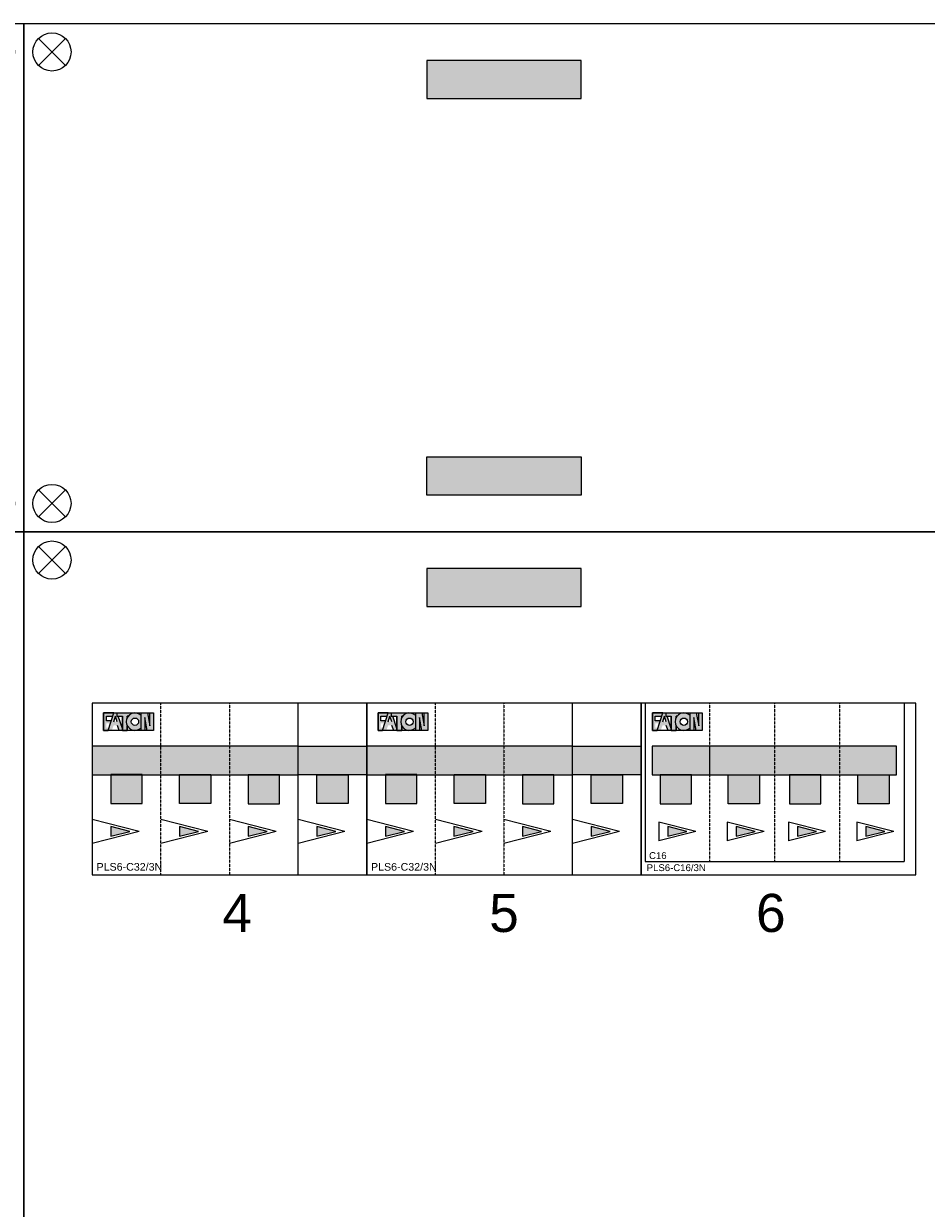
# Model space of a CAD drawing. Header units: millimetres. Extents: x -35665 to 9285, y 16711 to 36239.
# Tile 7 of 22: x -30625 to -28257, y 31585 to 34693. Entities that reach past the tile are written whole.
import ezdxf
from ezdxf.enums import TextEntityAlignment as Align

# ---------------------------------------------------------------- set-up
doc = ezdxf.new("R2010")
doc.units = ezdxf.units.MM
doc.header["$LTSCALE"] = 100
doc.linetypes.add('HIDDEN', pattern=[9.525, 6.35, -3.175])
doc.layers.add('EL$6----', color=7, linetype='Continuous')
doc.styles.add('Arial', font='arial.ttf')

# ---------------------------------------------------------------- blocks, each defined once
blk = doc.blocks.new('kastblok 3')
blk.add_hatch(color=256).paths.add_polyline_path([(1462.5, -196.3), (1462.5, -96.3), (1057.5, -96.3), (1057.5, -196.3)])
for points in [[(0, -3998.7), (2520, -3998.7), (2520, 0), (0, 0)], [(2340, -450), (180, -450), (180, -900), (2340, -900)], [(180, -900), (2340, -900), (2340, -450), (180, -450)]]:
    blk.add_lwpolyline(points, close=True)
for points in [[(38.8, -109.5), (109.5, -38.8)], [(109.5, -109.5), (38.8, -38.8)]]:
    blk.add_lwpolyline(points)
at = {"flags": 128}
blk.add_lwpolyline([(1057.5, -196.3), (1462.5, -196.3), (1462.5, -96.3), (1057.5, -96.3), (1057.5, -196.3)], dxfattribs=at)
blk.add_circle((74.2, -74.2), 50)
blk = doc.blocks.new('kastblok 1 leeg')
for points in [[(1462.5, -196.3), (1462.5, -96.3), (1057.5, -96.3), (1057.5, -196.3)], [(1462.5, -1136.6), (1462.5, -1236.6), (1057.5, -1236.6), (1057.5, -1136.6)]]:
    blk.add_hatch(color=256).paths.add_polyline_path(points)
blk.add_lwpolyline([(0, -1332.9), (2520, -1332.9), (2520, 0), (0, 0)], close=True)
for points in [[(38.8, -109.5), (109.5, -38.8)], [(109.5, -109.5), (38.8, -38.8)], [(2481.2, -109.5), (2410.5, -38.8)], [(2410.5, -109.5), (2481.2, -38.8)], [(38.8, -1223.4), (109.5, -1294.1)], [(109.5, -1223.4), (38.8, -1294.1)], [(2481.2, -1223.4), (2410.5, -1294.1)], [(2410.5, -1223.4), (2481.2, -1294.1)]]:
    blk.add_lwpolyline(points)
at = {"flags": 128}
for points in [[(1057.5, -196.3), (1462.5, -196.3), (1462.5, -96.3), (1057.5, -96.3), (1057.5, -196.3)], [(1057.5, -1136.6), (1462.5, -1136.6), (1462.5, -1236.6), (1057.5, -1236.6), (1057.5, -1136.6)]]:
    blk.add_lwpolyline(points, dxfattribs=at)
for centre in [(74.2, -74.2), (2445.8, -74.2), (74.2, -1258.7), (2445.8, -1258.7)]:
    blk.add_circle(centre, 50)
blk = doc.blocks.new('*U45')
for color, points in [(160, [(56.3, -26), (56.3, -25.3), (29.7, -25.3), (29.7, -71.2), (41.5, -71.2), (43.7, -64.4), (36.8, -64.4), (36.8, -52.8), (47.5, -52.8), (49.6, -46.4), (36.8, -46.4), (36.8, -33.6), (53.8, -33.6)]), (160, [(56.3, -26), (56.3, -25.3), (29.7, -25.3), (29.7, -71.2), (41.5, -71.2), (43.7, -64.4), (36.8, -64.4), (36.8, -52.8), (47.5, -52.8), (49.6, -46.4), (36.8, -46.4), (36.8, -33.6), (53.8, -33.6)]), (160, [(56.3, -26), (56.3, -25.3), (29.7, -25.3), (29.7, -71.2), (41.5, -71.2), (43.7, -64.4), (36.8, -64.4), (36.8, -52.8), (47.5, -52.8), (49.6, -46.4), (36.8, -46.4), (36.8, -33.6), (53.8, -33.6)]), (160, [(56.3, -26), (56.3, -25.3), (29.7, -25.3), (29.7, -71.2), (41.5, -71.2), (43.7, -64.4), (36.8, -64.4), (36.8, -52.8), (47.5, -52.8), (49.6, -46.4), (36.8, -46.4), (36.8, -33.6), (53.8, -33.6)]), (160, [(56.3, -26), (56.3, -25.3), (29.7, -25.3), (29.7, -71.2), (41.5, -71.2), (43.7, -64.4), (36.8, -64.4), (36.8, -52.8), (47.5, -52.8), (49.6, -46.4), (36.8, -46.4), (36.8, -33.6), (53.8, -33.6)]), (160, [(106, -26.1), (106, -25.3), (64.4, -25.3), (64.4, -33.6), (78.8, -33.6), (78.8, -71.2), (91.6, -71.2), (91.6, -59, -0.247607), (91.6, -37.5), (91.6, -33.6), (94.2, -33.6, -0.156025)]), (160, [(106, -26.1), (106, -25.3), (64.4, -25.3), (64.4, -33.6), (78.8, -33.6), (78.8, -71.2), (91.6, -71.2), (91.6, -59, -0.247607), (91.6, -37.5), (91.6, -33.6), (94.2, -33.6, -0.156025)]), (160, [(106, -26.1), (106, -25.3), (64.4, -25.3), (64.4, -33.6), (78.8, -33.6), (78.8, -71.2), (91.6, -71.2), (91.6, -59, -0.247607), (91.6, -37.5), (91.6, -33.6), (94.2, -33.6, -0.156025)]), (160, [(106, -26.1), (106, -25.3), (64.4, -25.3), (64.4, -33.6), (78.8, -33.6), (78.8, -71.2), (91.6, -71.2), (91.6, -59, -0.247607), (91.6, -37.5), (91.6, -33.6), (94.2, -33.6, -0.156025)]), (160, [(106, -26.1), (106, -25.3), (64.4, -25.3), (64.4, -33.6), (78.8, -33.6), (78.8, -71.2), (91.6, -71.2), (91.6, -59, -0.247607), (91.6, -37.5), (91.6, -33.6), (94.2, -33.6, -0.156025)]), (160, [(150.7, -58.9), (144.4, -25.3), (128.4, -25.3), (128.4, -71.2), (138, -71.2), (138, -37.6), (144.3, -71.2), (160.3, -71.2), (160.3, -25.3), (150.7, -25.3)]), (160, [(150.7, -58.9), (144.4, -25.3), (128.4, -25.3), (128.4, -71.2), (138, -71.2), (138, -37.6), (144.3, -71.2), (160.3, -71.2), (160.3, -25.3), (150.7, -25.3)]), (160, [(150.7, -58.9), (144.4, -25.3), (128.4, -25.3), (128.4, -71.2), (138, -71.2), (138, -37.6), (144.3, -71.2), (160.3, -71.2), (160.3, -25.3), (150.7, -25.3)]), (160, [(150.7, -58.9), (144.4, -25.3), (128.4, -25.3), (128.4, -71.2), (138, -71.2), (138, -37.6), (144.3, -71.2), (160.3, -71.2), (160.3, -25.3), (150.7, -25.3)]), (160, [(150.7, -58.9), (144.4, -25.3), (128.4, -25.3), (128.4, -71.2), (138, -71.2), (138, -37.6), (144.3, -71.2), (160.3, -71.2), (160.3, -25.3), (150.7, -25.3)]), (256, [(29, -187.8), (669.8, -187.8), (669.8, -112.7), (29, -112.7)]), (254, [(49.3, -263.6), (131.5, -263.6), (131.5, -187.8), (49.3, -187.8)]), (254, [(310.7, -263.6), (228.5, -263.6), (228.5, -187.8), (310.7, -187.8)]), (254, [(389.3, -263.6), (471.5, -263.6), (471.5, -187.8), (389.3, -187.8)]), (254, [(650.7, -263.6), (568.5, -263.6), (568.5, -187.8), (650.7, -187.8)])]:
    blk.add_hatch(color=color).paths.add_polyline_path(points)
h = blk.add_hatch(color=256)
h.paths.add_polyline_path([(68.1, -33.6), (64.4, -33.6), (64.4, -25.3), (56.5, -25.3), (41.5, -71.2), (51.1, -71.2), (56.1, -58), (65.7, -58), (70.8, -71.2), (78.8, -71.2), (78.8, -66.3)])
h.paths.add_polyline_path([(65.4, -48.6), (56.5, -48.6), (60.9, -33.6)], flags=16)
h = blk.add_hatch(color=256)
h.paths.add_polyline_path([(68.1, -33.6), (64.4, -33.6), (64.4, -25.3), (56.5, -25.3), (41.5, -71.2), (51.1, -71.2), (56.1, -58), (65.7, -58), (70.8, -71.2), (78.8, -71.2), (78.8, -66.3)])
h.paths.add_polyline_path([(65.4, -48.6), (56.5, -48.6), (60.9, -33.6)], flags=16)
h = blk.add_hatch(color=256)
h.paths.add_polyline_path([(68.1, -33.6), (64.4, -33.6), (64.4, -25.3), (56.5, -25.3), (41.5, -71.2), (51.1, -71.2), (56.1, -58), (65.7, -58), (70.8, -71.2), (78.8, -71.2), (78.8, -66.3)])
h.paths.add_polyline_path([(65.4, -48.6), (56.5, -48.6), (60.9, -33.6)], flags=16)
h = blk.add_hatch(color=256)
h.paths.add_polyline_path([(68.1, -33.6), (64.4, -33.6), (64.4, -25.3), (56.5, -25.3), (41.5, -71.2), (51.1, -71.2), (56.1, -58), (65.7, -58), (70.8, -71.2), (78.8, -71.2), (78.8, -66.3)])
h.paths.add_polyline_path([(65.4, -48.6), (56.5, -48.6), (60.9, -33.6)], flags=16)
h = blk.add_hatch(color=256)
h.paths.add_polyline_path([(68.1, -33.6), (64.4, -33.6), (64.4, -25.3), (56.5, -25.3), (41.5, -71.2), (51.1, -71.2), (56.1, -58), (65.7, -58), (70.8, -71.2), (78.8, -71.2), (78.8, -66.3)])
h.paths.add_polyline_path([(65.4, -48.6), (56.5, -48.6), (60.9, -33.6)], flags=16)
h = blk.add_hatch(color=256)
h.paths.add_polyline_path([(128.4, -64.1), (128.4, -32.4, 2.489681)])
h.paths.add_polyline_path([(102.3, -48.3, -1), (121.5, -48.3, -1)], flags=16)
h = blk.add_hatch(color=256)
h.paths.add_polyline_path([(128.4, -64.1), (128.4, -32.4, 2.489681)])
h.paths.add_polyline_path([(102.3, -48.3, -1), (121.5, -48.3, -1)], flags=16)
h = blk.add_hatch(color=256)
h.paths.add_polyline_path([(128.4, -64.1), (128.4, -32.4, 2.489681)])
h.paths.add_polyline_path([(102.3, -48.3, -1), (121.5, -48.3, -1)], flags=16)
h = blk.add_hatch(color=256)
h.paths.add_polyline_path([(128.4, -64.1), (128.4, -32.4, 2.489681)])
h.paths.add_polyline_path([(102.3, -48.3, -1), (121.5, -48.3, -1)], flags=16)
h = blk.add_hatch(color=256)
h.paths.add_polyline_path([(128.4, -64.1), (128.4, -32.4, 2.489681)])
h.paths.add_polyline_path([(102.3, -48.3, -1), (121.5, -48.3, -1)], flags=16)
h = blk.add_hatch(color=72)
h.dxf.hatch_style = 1
h.paths.add_polyline_path([(69.6, -323.6), (69.6, -348.7), (119.6, -336.2)])
h = blk.add_hatch(color=20)
h.dxf.hatch_style = 1
h.paths.add_polyline_path([(69.6, -323.6), (69.6, -348.7), (119.6, -336.2)])
h = blk.add_hatch(color=20)
h.dxf.hatch_style = 1
h.paths.add_polyline_path([(69.6, -323.6), (69.6, -348.7), (119.6, -336.2)])
h = blk.add_hatch(color=72)
h.dxf.hatch_style = 1
h.paths.add_polyline_path([(69.6, -323.6), (69.6, -348.7), (119.6, -336.2)])
h = blk.add_hatch(color=20)
h.dxf.hatch_style = 1
h.paths.add_polyline_path([(69.6, -323.6), (69.6, -348.7), (119.6, -336.2)])
h = blk.add_hatch(color=20)
h.dxf.hatch_style = 1
h.paths.add_polyline_path([(69.6, -323.6), (69.6, -348.7), (119.6, -336.2)])
h = blk.add_hatch(color=72)
h.dxf.hatch_style = 1
h.paths.add_polyline_path([(248.8, -323.6), (248.8, -348.7), (298.8, -336.2)])
h = blk.add_hatch(color=20)
h.dxf.hatch_style = 1
h.paths.add_polyline_path([(248.8, -323.6), (248.8, -348.7), (298.8, -336.2)])
h = blk.add_hatch(color=20)
h.dxf.hatch_style = 1
h.paths.add_polyline_path([(248.8, -323.6), (248.8, -348.7), (298.8, -336.2)])
h = blk.add_hatch(color=72)
h.dxf.hatch_style = 1
h.paths.add_polyline_path([(248.8, -323.6), (248.8, -348.7), (298.8, -336.2)])
h = blk.add_hatch(color=20)
h.dxf.hatch_style = 1
h.paths.add_polyline_path([(248.8, -323.6), (248.8, -348.7), (298.8, -336.2)])
h = blk.add_hatch(color=20)
h.dxf.hatch_style = 1
h.paths.add_polyline_path([(248.8, -323.6), (248.8, -348.7), (298.8, -336.2)])
h = blk.add_hatch(color=72)
h.dxf.hatch_style = 1
h.paths.add_polyline_path([(409.6, -323.6), (409.6, -348.7), (459.6, -336.2)])
h = blk.add_hatch(color=20)
h.dxf.hatch_style = 1
h.paths.add_polyline_path([(409.6, -323.6), (409.6, -348.7), (459.6, -336.2)])
h = blk.add_hatch(color=20)
h.dxf.hatch_style = 1
h.paths.add_polyline_path([(409.6, -323.6), (409.6, -348.7), (459.6, -336.2)])
h = blk.add_hatch(color=72)
h.dxf.hatch_style = 1
h.paths.add_polyline_path([(409.6, -323.6), (409.6, -348.7), (459.6, -336.2)])
h = blk.add_hatch(color=20)
h.dxf.hatch_style = 1
h.paths.add_polyline_path([(409.6, -323.6), (409.6, -348.7), (459.6, -336.2)])
h = blk.add_hatch(color=20)
h.dxf.hatch_style = 1
h.paths.add_polyline_path([(409.6, -323.6), (409.6, -348.7), (459.6, -336.2)])
h = blk.add_hatch(color=72)
h.dxf.hatch_style = 1
h.paths.add_polyline_path([(588.8, -323.6), (588.8, -348.7), (638.8, -336.2)])
h = blk.add_hatch(color=20)
h.dxf.hatch_style = 1
h.paths.add_polyline_path([(588.8, -323.6), (588.8, -348.7), (638.8, -336.2)])
h = blk.add_hatch(color=20)
h.dxf.hatch_style = 1
h.paths.add_polyline_path([(588.8, -323.6), (588.8, -348.7), (638.8, -336.2)])
h = blk.add_hatch(color=72)
h.dxf.hatch_style = 1
h.paths.add_polyline_path([(588.8, -323.6), (588.8, -348.7), (638.8, -336.2)])
h = blk.add_hatch(color=20)
h.dxf.hatch_style = 1
h.paths.add_polyline_path([(588.8, -323.6), (588.8, -348.7), (638.8, -336.2)])
h = blk.add_hatch(color=20)
h.dxf.hatch_style = 1
h.paths.add_polyline_path([(588.8, -323.6), (588.8, -348.7), (638.8, -336.2)])
at = {"color": 0}
for p, q in [((10, 0), (10, -415)), ((690, 0), (690, -415)), ((180, -187.5), (180, -112.7)), ((180, -187.5), (180, -112.7)), ((180, -187.5), (180, -112.7)), ((180, -187.5), (180, -112.7)), ((180, -187.5), (180, -112.7)), ((180, -187.5), (180, -112.7)), ((180, -187.5), (180, -112.7)), ((180, -187.5), (180, -112.7)), ((180, -187.5), (180, -112.7)), ((180, -187.5), (180, -112.7)), ((10, -415), (690, -415))]:
    blk.add_line(p, q, dxfattribs=at)
at = {"color": 0, "linetype": 'HIDDEN', "ltscale": 0.001}
for p, q in [((180, -415), (180, 0)), ((350, 0), (350, -415)), ((519.8, 0), (519.8, -415))]:
    blk.add_line(p, q, dxfattribs=at)
at = {"color": 0}
blk.add_lwpolyline([(0, 0), (0, -450), (720, -450), (720, 0), (0, 0)], dxfattribs=at)
for points in [[(29.7, -25.3), (29.7, -71.2), (41.5, -71.2)], [(56.3, -26), (56.3, -25.3), (29.7, -25.3)], [(29.7, -25.3), (29.7, -71.2), (41.5, -71.2)], [(56.3, -26), (56.3, -25.3), (29.7, -25.3)], [(29.7, -25.3), (29.7, -71.2), (41.5, -71.2)], [(56.3, -26), (56.3, -25.3), (29.7, -25.3)], [(29.7, -25.3), (29.7, -71.2), (41.5, -71.2)], [(56.3, -26), (56.3, -25.3), (29.7, -25.3)], [(29.7, -25.3), (29.7, -71.2), (41.5, -71.2)], [(56.3, -26), (56.3, -25.3), (29.7, -25.3)], [(41.5, -71.2), (56.5, -25.3)], [(41.5, -71.2), (56.5, -25.3)], [(41.5, -71.2), (56.5, -25.3)], [(41.5, -71.2), (56.5, -25.3)], [(41.5, -71.2), (56.5, -25.3)], [(56.5, -25.3), (65.5, -25.3)], [(56.5, -25.3), (65.5, -25.3)], [(56.5, -25.3), (65.5, -25.3)], [(56.5, -25.3), (65.5, -25.3)], [(56.5, -25.3), (65.5, -25.3)], [(64.4, -25.3), (64.4, -33.6), (78.8, -33.6), (78.8, -71.2), (91.6, -71.2), (91.6, -59)], [(64.4, -25.3), (106, -25.3)], [(64.4, -25.3), (64.4, -33.6), (78.8, -33.6), (78.8, -71.2), (91.6, -71.2), (91.6, -59)], [(64.4, -25.3), (106, -25.3)], [(64.4, -25.3), (64.4, -33.6), (78.8, -33.6), (78.8, -71.2), (91.6, -71.2), (91.6, -59)], [(64.4, -25.3), (106, -25.3)], [(64.4, -25.3), (64.4, -33.6), (78.8, -33.6), (78.8, -71.2), (91.6, -71.2), (91.6, -59)], [(64.4, -25.3), (106, -25.3)], [(64.4, -25.3), (64.4, -33.6), (78.8, -33.6), (78.8, -71.2), (91.6, -71.2), (91.6, -59)], [(64.4, -25.3), (106, -25.3)], [(106, -25.3), (106, -26.1)], [(106, -25.3), (106, -26.1)], [(106, -25.3), (106, -26.1)], [(106, -25.3), (106, -26.1)], [(106, -25.3), (106, -26.1)], [(128.4, -71.2), (128.4, -25.3), (144.4, -25.3)], [(144.3, -71.2), (138, -37.6), (138, -71.2), (128.4, -71.2), (128.4, -25.3)], [(128.4, -71.2), (128.4, -25.3), (144.4, -25.3)], [(144.3, -71.2), (138, -37.6), (138, -71.2), (128.4, -71.2), (128.4, -25.3)], [(128.4, -71.2), (128.4, -25.3), (144.4, -25.3)], [(144.3, -71.2), (138, -37.6), (138, -71.2), (128.4, -71.2), (128.4, -25.3)], [(128.4, -71.2), (128.4, -25.3), (144.4, -25.3)], [(144.3, -71.2), (138, -37.6), (138, -71.2), (128.4, -71.2), (128.4, -25.3)], [(128.4, -71.2), (128.4, -25.3), (144.4, -25.3)], [(144.3, -71.2), (138, -37.6), (138, -71.2), (128.4, -71.2), (128.4, -25.3)], [(160.3, -25.3), (160.3, -71.2), (144.3, -71.2)], [(160.3, -25.3), (160.3, -71.2), (144.3, -71.2)], [(160.3, -25.3), (160.3, -71.2), (144.3, -71.2)], [(160.3, -25.3), (160.3, -71.2), (144.3, -71.2)], [(160.3, -25.3), (160.3, -71.2), (144.3, -71.2)], [(144.4, -25.3), (150.7, -58.9), (150.7, -25.3), (160.3, -25.3), (160.3, -71.2)], [(144.4, -25.3), (150.7, -58.9), (150.7, -25.3), (160.3, -25.3), (160.3, -71.2)], [(144.4, -25.3), (150.7, -58.9), (150.7, -25.3), (160.3, -25.3), (160.3, -71.2)], [(144.4, -25.3), (150.7, -58.9), (150.7, -25.3), (160.3, -25.3), (160.3, -71.2)], [(144.4, -25.3), (150.7, -58.9), (150.7, -25.3), (160.3, -25.3), (160.3, -71.2)], [(49.6, -46.4), (36.8, -46.4), (36.8, -33.6), (53.8, -33.6)], [(49.6, -46.4), (36.8, -46.4), (36.8, -33.6), (53.8, -33.6)], [(49.6, -46.4), (36.8, -46.4), (36.8, -33.6), (53.8, -33.6)], [(49.6, -46.4), (36.8, -46.4), (36.8, -33.6), (53.8, -33.6)], [(49.6, -46.4), (36.8, -46.4), (36.8, -33.6), (53.8, -33.6)], [(56.5, -48.6), (60.9, -33.6)], [(56.5, -48.6), (60.9, -33.6)], [(56.5, -48.6), (60.9, -33.6)], [(56.5, -48.6), (60.9, -33.6)], [(56.5, -48.6), (60.9, -33.6)], [(65.4, -48.6), (60.9, -33.6)], [(65.4, -48.6), (60.9, -33.6)], [(65.4, -48.6), (60.9, -33.6)], [(65.4, -48.6), (60.9, -33.6)], [(65.4, -48.6), (60.9, -33.6)], [(80.4, -71.2), (70.8, -71.2), (65.7, -58), (65.7, -58)], [(80.4, -71.2), (70.8, -71.2), (65.7, -58), (65.7, -58)], [(80.4, -71.2), (70.8, -71.2), (65.7, -58), (65.7, -58)], [(80.4, -71.2), (70.8, -71.2), (65.7, -58), (65.7, -58)], [(80.4, -71.2), (70.8, -71.2), (65.7, -58), (65.7, -58)], [(78.8, -66.3), (68.1, -33.6)], [(78.8, -66.3), (68.1, -33.6)], [(78.8, -66.3), (68.1, -33.6)], [(78.8, -66.3), (68.1, -33.6)], [(78.8, -66.3), (68.1, -33.6)], [(91.6, -59), (91.6, -71.2), (78.8, -71.2), (78.8, -33.6)], [(91.6, -59), (91.6, -71.2), (78.8, -71.2), (78.8, -33.6)], [(91.6, -59), (91.6, -71.2), (78.8, -71.2), (78.8, -33.6)], [(91.6, -59), (91.6, -71.2), (78.8, -71.2), (78.8, -33.6)], [(91.6, -59), (91.6, -71.2), (78.8, -71.2), (78.8, -33.6)], [(91.6, -37.5), (91.6, -33.6)], [(94.2, -33.6), (91.6, -33.6), (91.6, -37.5)], [(91.6, -37.5), (91.6, -33.6)], [(94.2, -33.6), (91.6, -33.6), (91.6, -37.5)], [(91.6, -37.5), (91.6, -33.6)], [(94.2, -33.6), (91.6, -33.6), (91.6, -37.5)], [(91.6, -37.5), (91.6, -33.6)], [(94.2, -33.6), (91.6, -33.6), (91.6, -37.5)], [(91.6, -37.5), (91.6, -33.6)], [(94.2, -33.6), (91.6, -33.6), (91.6, -37.5)], [(143.5, -336.2), (46.5, -311.8)], [(46.5, -311.8), (46.5, -360.5)], [(143.5, -336.2), (46.5, -360.5)], [(322.7, -336.2), (225.7, -311.8)], [(225.7, -311.8), (225.7, -360.5)], [(322.7, -336.2), (225.7, -360.5)], [(483.5, -336.2), (386.5, -311.8)], [(386.5, -311.8), (386.5, -360.5)], [(483.5, -336.2), (386.5, -360.5)], [(662.7, -336.2), (565.7, -311.8)], [(565.7, -311.8), (565.7, -360.5)], [(662.7, -336.2), (565.7, -360.5)]]:
    blk.add_lwpolyline(points)
for points in [[(29.7, -25.3), (160.3, -25.3), (160.3, -71.2), (29.7, -71.2)], [(29.7, -25.3), (160.3, -25.3), (160.3, -71.2), (29.7, -71.2)], [(29.7, -25.3), (160.3, -25.3), (160.3, -71.2), (29.7, -71.2)], [(29.7, -25.3), (160.3, -25.3), (160.3, -71.2), (29.7, -71.2)], [(29.7, -25.3), (160.3, -25.3), (160.3, -71.2), (29.7, -71.2)], [(69.6, -323.6), (69.6, -348.7), (119.6, -336.2)], [(69.6, -323.6), (69.6, -348.7), (119.6, -336.2)], [(69.6, -323.6), (69.6, -348.7), (119.6, -336.2)], [(69.6, -323.6), (69.6, -348.7), (119.6, -336.2)], [(69.6, -323.6), (69.6, -348.7), (119.6, -336.2)], [(248.8, -323.6), (248.8, -348.7), (298.8, -336.2)], [(248.8, -323.6), (248.8, -348.7), (298.8, -336.2)], [(248.8, -323.6), (248.8, -348.7), (298.8, -336.2)], [(248.8, -323.6), (248.8, -348.7), (298.8, -336.2)], [(248.8, -323.6), (248.8, -348.7), (298.8, -336.2)], [(409.6, -323.6), (409.6, -348.7), (459.6, -336.2)], [(409.6, -323.6), (409.6, -348.7), (459.6, -336.2)], [(409.6, -323.6), (409.6, -348.7), (459.6, -336.2)], [(409.6, -323.6), (409.6, -348.7), (459.6, -336.2)], [(409.6, -323.6), (409.6, -348.7), (459.6, -336.2)], [(588.8, -323.6), (588.8, -348.7), (638.8, -336.2)], [(588.8, -323.6), (588.8, -348.7), (638.8, -336.2)], [(588.8, -323.6), (588.8, -348.7), (638.8, -336.2)], [(588.8, -323.6), (588.8, -348.7), (638.8, -336.2)], [(588.8, -323.6), (588.8, -348.7), (638.8, -336.2)]]:
    blk.add_lwpolyline(points, close=True)
for points in [[(29, -187.8), (669.8, -187.8), (669.8, -112.7), (29, -112.7)], [(49.3, -263.6), (131.5, -263.6), (131.5, -187.8), (49.3, -187.8)], [(310.7, -263.6), (228.5, -263.6), (228.5, -187.8), (310.7, -187.8)], [(389.3, -263.6), (471.5, -263.6), (471.5, -187.8), (389.3, -187.8)], [(650.7, -263.6), (568.5, -263.6), (568.5, -187.8), (650.7, -187.8)]]:
    blk.add_lwpolyline(points, close=True, dxfattribs=at)
blk.add_circle((111.9, -48.3), 9.6)
blk.add_circle((111.9, -48.3), 9.6)
blk.add_circle((111.9, -48.3), 9.6)
blk.add_circle((111.9, -48.3), 9.6)
blk.add_circle((111.9, -48.3), 9.6)
blk.add_arc((111.9, -48.3), 22.9, 43.7665, 316.2335)
blk.add_arc((111.9, -48.3), 22.9, 43.7665, 316.2335)
blk.add_arc((111.9, -48.3), 22.9, 43.7665, 316.2335)
blk.add_arc((111.9, -48.3), 22.9, 43.7665, 316.2335)
blk.add_arc((111.9, -48.3), 22.9, 43.7665, 316.2335)
at = {"style": 'Arial'}
for tag, p in [('TYPE', (20.5, -408.6)), ('TYPENUMMER', (14.3, -440.3))]:
    blk.add_attdef(tag, p, '', height=18, dxfattribs=at)
blk = doc.blocks.new('*U55')
for color, points in [(160, [(-303.7, -26), (-303.7, -25.3), (-330.3, -25.3), (-330.3, -71.2), (-318.5, -71.2), (-316.3, -64.4), (-323.2, -64.4), (-323.2, -52.8), (-312.5, -52.8), (-310.4, -46.4), (-323.2, -46.4), (-323.2, -33.6), (-306.2, -33.6)]), (160, [(-303.7, -26), (-303.7, -25.3), (-330.3, -25.3), (-330.3, -71.2), (-318.5, -71.2), (-316.3, -64.4), (-323.2, -64.4), (-323.2, -52.8), (-312.5, -52.8), (-310.4, -46.4), (-323.2, -46.4), (-323.2, -33.6), (-306.2, -33.6)]), (160, [(-303.7, -26), (-303.7, -25.3), (-330.3, -25.3), (-330.3, -71.2), (-318.5, -71.2), (-316.3, -64.4), (-323.2, -64.4), (-323.2, -52.8), (-312.5, -52.8), (-310.4, -46.4), (-323.2, -46.4), (-323.2, -33.6), (-306.2, -33.6)]), (160, [(-303.7, -26), (-303.7, -25.3), (-330.3, -25.3), (-330.3, -71.2), (-318.5, -71.2), (-316.3, -64.4), (-323.2, -64.4), (-323.2, -52.8), (-312.5, -52.8), (-310.4, -46.4), (-323.2, -46.4), (-323.2, -33.6), (-306.2, -33.6)]), (160, [(-303.7, -26), (-303.7, -25.3), (-330.3, -25.3), (-330.3, -71.2), (-318.5, -71.2), (-316.3, -64.4), (-323.2, -64.4), (-323.2, -52.8), (-312.5, -52.8), (-310.4, -46.4), (-323.2, -46.4), (-323.2, -33.6), (-306.2, -33.6)]), (160, [(-254, -26.1), (-254, -25.3), (-295.6, -25.3), (-295.6, -33.6), (-281.2, -33.6), (-281.2, -71.2), (-268.4, -71.2), (-268.4, -59, -0.247607), (-268.4, -37.5), (-268.4, -33.6), (-265.8, -33.6, -0.156025)]), (160, [(-254, -26.1), (-254, -25.3), (-295.6, -25.3), (-295.6, -33.6), (-281.2, -33.6), (-281.2, -71.2), (-268.4, -71.2), (-268.4, -59, -0.247607), (-268.4, -37.5), (-268.4, -33.6), (-265.8, -33.6, -0.156025)]), (160, [(-254, -26.1), (-254, -25.3), (-295.6, -25.3), (-295.6, -33.6), (-281.2, -33.6), (-281.2, -71.2), (-268.4, -71.2), (-268.4, -59, -0.247607), (-268.4, -37.5), (-268.4, -33.6), (-265.8, -33.6, -0.156025)]), (160, [(-254, -26.1), (-254, -25.3), (-295.6, -25.3), (-295.6, -33.6), (-281.2, -33.6), (-281.2, -71.2), (-268.4, -71.2), (-268.4, -59, -0.247607), (-268.4, -37.5), (-268.4, -33.6), (-265.8, -33.6, -0.156025)]), (160, [(-254, -26.1), (-254, -25.3), (-295.6, -25.3), (-295.6, -33.6), (-281.2, -33.6), (-281.2, -71.2), (-268.4, -71.2), (-268.4, -59, -0.247607), (-268.4, -37.5), (-268.4, -33.6), (-265.8, -33.6, -0.156025)]), (160, [(-209.3, -58.9), (-215.6, -25.3), (-231.6, -25.3), (-231.6, -71.2), (-222, -71.2), (-222, -37.6), (-215.7, -71.2), (-199.7, -71.2), (-199.7, -25.3), (-209.3, -25.3)]), (160, [(-209.3, -58.9), (-215.6, -25.3), (-231.6, -25.3), (-231.6, -71.2), (-222, -71.2), (-222, -37.6), (-215.7, -71.2), (-199.7, -71.2), (-199.7, -25.3), (-209.3, -25.3)]), (160, [(-209.3, -58.9), (-215.6, -25.3), (-231.6, -25.3), (-231.6, -71.2), (-222, -71.2), (-222, -37.6), (-215.7, -71.2), (-199.7, -71.2), (-199.7, -25.3), (-209.3, -25.3)]), (160, [(-209.3, -58.9), (-215.6, -25.3), (-231.6, -25.3), (-231.6, -71.2), (-222, -71.2), (-222, -37.6), (-215.7, -71.2), (-199.7, -71.2), (-199.7, -25.3), (-209.3, -25.3)]), (160, [(-209.3, -58.9), (-215.6, -25.3), (-231.6, -25.3), (-231.6, -71.2), (-222, -71.2), (-222, -37.6), (-215.7, -71.2), (-199.7, -71.2), (-199.7, -25.3), (-209.3, -25.3)]), (13, [(-360, -187.8), (180, -187.8), (180, -112.7), (-360, -112.7)]), (256, [(180, -187.8), (360, -187.8), (360, -112.7), (180, -112.7)]), (254, [(-311.1, -262.9), (-228.9, -262.9), (-228.9, -187.1), (-311.1, -187.1)]), (254, [(-48.9, -262.9), (-131.1, -262.9), (-131.1, -187.1), (-48.9, -187.1)]), (254, [(48.9, -263.6), (131.1, -263.6), (131.1, -187.8), (48.9, -187.8)]), (254, [(311.1, -263.6), (228.9, -263.6), (228.9, -187.8), (311.1, -187.8)])]:
    blk.add_hatch(color=color).paths.add_polyline_path(points)
h = blk.add_hatch(color=256)
h.paths.add_polyline_path([(-291.9, -33.6), (-295.6, -33.6), (-295.6, -25.3), (-303.5, -25.3), (-318.5, -71.2), (-308.9, -71.2), (-303.9, -58), (-294.3, -58), (-289.2, -71.2), (-281.2, -71.2), (-281.2, -66.3)])
h.paths.add_polyline_path([(-294.6, -48.6), (-303.5, -48.6), (-299.1, -33.6)], flags=16)
h = blk.add_hatch(color=256)
h.paths.add_polyline_path([(-291.9, -33.6), (-295.6, -33.6), (-295.6, -25.3), (-303.5, -25.3), (-318.5, -71.2), (-308.9, -71.2), (-303.9, -58), (-294.3, -58), (-289.2, -71.2), (-281.2, -71.2), (-281.2, -66.3)])
h.paths.add_polyline_path([(-294.6, -48.6), (-303.5, -48.6), (-299.1, -33.6)], flags=16)
h = blk.add_hatch(color=256)
h.paths.add_polyline_path([(-291.9, -33.6), (-295.6, -33.6), (-295.6, -25.3), (-303.5, -25.3), (-318.5, -71.2), (-308.9, -71.2), (-303.9, -58), (-294.3, -58), (-289.2, -71.2), (-281.2, -71.2), (-281.2, -66.3)])
h.paths.add_polyline_path([(-294.6, -48.6), (-303.5, -48.6), (-299.1, -33.6)], flags=16)
h = blk.add_hatch(color=256)
h.paths.add_polyline_path([(-291.9, -33.6), (-295.6, -33.6), (-295.6, -25.3), (-303.5, -25.3), (-318.5, -71.2), (-308.9, -71.2), (-303.9, -58), (-294.3, -58), (-289.2, -71.2), (-281.2, -71.2), (-281.2, -66.3)])
h.paths.add_polyline_path([(-294.6, -48.6), (-303.5, -48.6), (-299.1, -33.6)], flags=16)
h = blk.add_hatch(color=256)
h.paths.add_polyline_path([(-291.9, -33.6), (-295.6, -33.6), (-295.6, -25.3), (-303.5, -25.3), (-318.5, -71.2), (-308.9, -71.2), (-303.9, -58), (-294.3, -58), (-289.2, -71.2), (-281.2, -71.2), (-281.2, -66.3)])
h.paths.add_polyline_path([(-294.6, -48.6), (-303.5, -48.6), (-299.1, -33.6)], flags=16)
h = blk.add_hatch(color=256)
h.paths.add_polyline_path([(-231.6, -64.1), (-231.6, -32.4, 2.489681)])
h.paths.add_polyline_path([(-257.7, -48.3, -1), (-238.5, -48.3, -1)], flags=16)
h = blk.add_hatch(color=256)
h.paths.add_polyline_path([(-231.6, -64.1), (-231.6, -32.4, 2.489681)])
h.paths.add_polyline_path([(-257.7, -48.3, -1), (-238.5, -48.3, -1)], flags=16)
h = blk.add_hatch(color=256)
h.paths.add_polyline_path([(-231.6, -64.1), (-231.6, -32.4, 2.489681)])
h.paths.add_polyline_path([(-257.7, -48.3, -1), (-238.5, -48.3, -1)], flags=16)
h = blk.add_hatch(color=256)
h.paths.add_polyline_path([(-231.6, -64.1), (-231.6, -32.4, 2.489681)])
h.paths.add_polyline_path([(-257.7, -48.3, -1), (-238.5, -48.3, -1)], flags=16)
h = blk.add_hatch(color=256)
h.paths.add_polyline_path([(-231.6, -64.1), (-231.6, -32.4, 2.489681)])
h.paths.add_polyline_path([(-257.7, -48.3, -1), (-238.5, -48.3, -1)], flags=16)
h = blk.add_hatch(color=72)
h.dxf.hatch_style = 1
h.paths.add_polyline_path([(-311.3, -323.6), (-311.3, -348.7), (-261.3, -336.2)])
h = blk.add_hatch(color=72)
h.dxf.hatch_style = 1
h.paths.add_polyline_path([(-311.2, -323.6), (-311.2, -348.7), (-261.2, -336.2)])
h = blk.add_hatch(color=20)
h.dxf.hatch_style = 1
h.paths.add_polyline_path([(-311.2, -323.6), (-311.2, -348.7), (-261.2, -336.2)])
h = blk.add_hatch(color=20)
h.dxf.hatch_style = 1
h.paths.add_polyline_path([(-311.2, -323.6), (-311.2, -348.7), (-261.2, -336.2)])
h = blk.add_hatch(color=72)
h.dxf.hatch_style = 1
h.paths.add_polyline_path([(-311.2, -323.6), (-311.2, -348.7), (-261.2, -336.2)])
h = blk.add_hatch(color=20)
h.dxf.hatch_style = 1
h.paths.add_polyline_path([(-311.2, -323.6), (-311.2, -348.7), (-261.2, -336.2)])
h = blk.add_hatch(color=72)
h.dxf.hatch_style = 1
h.paths.add_polyline_path([(-131.3, -323.6), (-131.3, -348.7), (-81.3, -336.2)])
h = blk.add_hatch(color=72)
h.dxf.hatch_style = 1
h.paths.add_polyline_path([(-131.2, -323.6), (-131.2, -348.7), (-81.2, -336.2)])
h = blk.add_hatch(color=20)
h.dxf.hatch_style = 1
h.paths.add_polyline_path([(-131.2, -323.6), (-131.2, -348.7), (-81.2, -336.2)])
h = blk.add_hatch(color=20)
h.dxf.hatch_style = 1
h.paths.add_polyline_path([(-131.2, -323.6), (-131.2, -348.7), (-81.2, -336.2)])
h = blk.add_hatch(color=72)
h.dxf.hatch_style = 1
h.paths.add_polyline_path([(-131.2, -323.6), (-131.2, -348.7), (-81.2, -336.2)])
h = blk.add_hatch(color=20)
h.dxf.hatch_style = 1
h.paths.add_polyline_path([(-131.2, -323.6), (-131.2, -348.7), (-81.2, -336.2)])
h = blk.add_hatch(color=72)
h.dxf.hatch_style = 1
h.paths.add_polyline_path([(48.7, -323.6), (48.7, -348.7), (98.7, -336.2)])
h = blk.add_hatch(color=72)
h.dxf.hatch_style = 1
h.paths.add_polyline_path([(48.8, -323.6), (48.8, -348.7), (98.8, -336.2)])
h = blk.add_hatch(color=20)
h.dxf.hatch_style = 1
h.paths.add_polyline_path([(48.8, -323.6), (48.8, -348.7), (98.8, -336.2)])
h = blk.add_hatch(color=20)
h.dxf.hatch_style = 1
h.paths.add_polyline_path([(48.8, -323.6), (48.8, -348.7), (98.8, -336.2)])
h = blk.add_hatch(color=72)
h.dxf.hatch_style = 1
h.paths.add_polyline_path([(48.8, -323.6), (48.8, -348.7), (98.8, -336.2)])
h = blk.add_hatch(color=20)
h.dxf.hatch_style = 1
h.paths.add_polyline_path([(48.8, -323.6), (48.8, -348.7), (98.8, -336.2)])
h = blk.add_hatch(color=72)
h.dxf.hatch_style = 1
h.paths.add_polyline_path([(228.8, -323.6), (228.8, -348.7), (278.8, -336.2)])
h = blk.add_hatch(color=20)
h.dxf.hatch_style = 1
h.paths.add_polyline_path([(228.8, -323.6), (228.8, -348.7), (278.8, -336.2)])
h = blk.add_hatch(color=20)
h.dxf.hatch_style = 1
h.paths.add_polyline_path([(228.8, -323.6), (228.8, -348.7), (278.8, -336.2)])
h = blk.add_hatch(color=72)
h.dxf.hatch_style = 1
h.paths.add_polyline_path([(228.8, -323.6), (228.8, -348.7), (278.8, -336.2)])
h = blk.add_hatch(color=20)
h.dxf.hatch_style = 1
h.paths.add_polyline_path([(228.8, -323.6), (228.8, -348.7), (278.8, -336.2)])
at = {"color": 0, "linetype": 'HIDDEN', "ltscale": 0.001}
for p, q in [((-180, -450), (-180, 0)), ((0, 0), (0, -450))]:
    blk.add_line(p, q, dxfattribs=at)
at = {"color": 0, "ltscale": 0.001}
blk.add_line((180, -450), (180, 0), dxfattribs=at)
at = {"color": 0}
blk.add_lwpolyline([(-360, 0), (-360, -450), (360, -450), (360, 0), (-360, 0)], dxfattribs=at)
blk.add_lwpolyline([(-360, 0), (-360, -450), (360, -450), (360, 0), (-360, 0)], dxfattribs=at)
for points in [[(-330.3, -25.3), (-330.3, -71.2), (-318.5, -71.2)], [(-303.7, -26), (-303.7, -25.3), (-330.3, -25.3)], [(-330.3, -25.3), (-330.3, -71.2), (-318.5, -71.2)], [(-303.7, -26), (-303.7, -25.3), (-330.3, -25.3)], [(-330.3, -25.3), (-330.3, -71.2), (-318.5, -71.2)], [(-303.7, -26), (-303.7, -25.3), (-330.3, -25.3)], [(-330.3, -25.3), (-330.3, -71.2), (-318.5, -71.2)], [(-303.7, -26), (-303.7, -25.3), (-330.3, -25.3)], [(-330.3, -25.3), (-330.3, -71.2), (-318.5, -71.2)], [(-303.7, -26), (-303.7, -25.3), (-330.3, -25.3)], [(-318.5, -71.2), (-303.5, -25.3)], [(-318.5, -71.2), (-303.5, -25.3)], [(-318.5, -71.2), (-303.5, -25.3)], [(-318.5, -71.2), (-303.5, -25.3)], [(-318.5, -71.2), (-303.5, -25.3)], [(-303.5, -25.3), (-294.5, -25.3)], [(-303.5, -25.3), (-294.5, -25.3)], [(-303.5, -25.3), (-294.5, -25.3)], [(-303.5, -25.3), (-294.5, -25.3)], [(-303.5, -25.3), (-294.5, -25.3)], [(-295.6, -25.3), (-295.6, -33.6), (-281.2, -33.6), (-281.2, -71.2), (-268.4, -71.2), (-268.4, -59)], [(-295.6, -25.3), (-254, -25.3)], [(-295.6, -25.3), (-295.6, -33.6), (-281.2, -33.6), (-281.2, -71.2), (-268.4, -71.2), (-268.4, -59)], [(-295.6, -25.3), (-254, -25.3)], [(-295.6, -25.3), (-295.6, -33.6), (-281.2, -33.6), (-281.2, -71.2), (-268.4, -71.2), (-268.4, -59)], [(-295.6, -25.3), (-254, -25.3)], [(-295.6, -25.3), (-295.6, -33.6), (-281.2, -33.6), (-281.2, -71.2), (-268.4, -71.2), (-268.4, -59)], [(-295.6, -25.3), (-254, -25.3)], [(-295.6, -25.3), (-295.6, -33.6), (-281.2, -33.6), (-281.2, -71.2), (-268.4, -71.2), (-268.4, -59)], [(-295.6, -25.3), (-254, -25.3)], [(-254, -25.3), (-254, -26.1)], [(-254, -25.3), (-254, -26.1)], [(-254, -25.3), (-254, -26.1)], [(-254, -25.3), (-254, -26.1)], [(-254, -25.3), (-254, -26.1)], [(-231.6, -71.2), (-231.6, -25.3), (-215.6, -25.3)], [(-215.7, -71.2), (-222, -37.6), (-222, -71.2), (-231.6, -71.2), (-231.6, -25.3)], [(-231.6, -71.2), (-231.6, -25.3), (-215.6, -25.3)], [(-215.7, -71.2), (-222, -37.6), (-222, -71.2), (-231.6, -71.2), (-231.6, -25.3)], [(-231.6, -71.2), (-231.6, -25.3), (-215.6, -25.3)], [(-215.7, -71.2), (-222, -37.6), (-222, -71.2), (-231.6, -71.2), (-231.6, -25.3)], [(-231.6, -71.2), (-231.6, -25.3), (-215.6, -25.3)], [(-215.7, -71.2), (-222, -37.6), (-222, -71.2), (-231.6, -71.2), (-231.6, -25.3)], [(-231.6, -71.2), (-231.6, -25.3), (-215.6, -25.3)], [(-215.7, -71.2), (-222, -37.6), (-222, -71.2), (-231.6, -71.2), (-231.6, -25.3)], [(-199.7, -25.3), (-199.7, -71.2), (-215.7, -71.2)], [(-199.7, -25.3), (-199.7, -71.2), (-215.7, -71.2)], [(-199.7, -25.3), (-199.7, -71.2), (-215.7, -71.2)], [(-199.7, -25.3), (-199.7, -71.2), (-215.7, -71.2)], [(-199.7, -25.3), (-199.7, -71.2), (-215.7, -71.2)], [(-215.6, -25.3), (-209.3, -58.9), (-209.3, -25.3), (-199.7, -25.3), (-199.7, -71.2)], [(-215.6, -25.3), (-209.3, -58.9), (-209.3, -25.3), (-199.7, -25.3), (-199.7, -71.2)], [(-215.6, -25.3), (-209.3, -58.9), (-209.3, -25.3), (-199.7, -25.3), (-199.7, -71.2)], [(-215.6, -25.3), (-209.3, -58.9), (-209.3, -25.3), (-199.7, -25.3), (-199.7, -71.2)], [(-215.6, -25.3), (-209.3, -58.9), (-209.3, -25.3), (-199.7, -25.3), (-199.7, -71.2)], [(-310.4, -46.4), (-323.2, -46.4), (-323.2, -33.6), (-306.2, -33.6)], [(-310.4, -46.4), (-323.2, -46.4), (-323.2, -33.6), (-306.2, -33.6)], [(-310.4, -46.4), (-323.2, -46.4), (-323.2, -33.6), (-306.2, -33.6)], [(-310.4, -46.4), (-323.2, -46.4), (-323.2, -33.6), (-306.2, -33.6)], [(-310.4, -46.4), (-323.2, -46.4), (-323.2, -33.6), (-306.2, -33.6)], [(-303.5, -48.6), (-299.1, -33.6)], [(-303.5, -48.6), (-299.1, -33.6)], [(-303.5, -48.6), (-299.1, -33.6)], [(-303.5, -48.6), (-299.1, -33.6)], [(-303.5, -48.6), (-299.1, -33.6)], [(-294.6, -48.6), (-299.1, -33.6)], [(-294.6, -48.6), (-299.1, -33.6)], [(-294.6, -48.6), (-299.1, -33.6)], [(-294.6, -48.6), (-299.1, -33.6)], [(-294.6, -48.6), (-299.1, -33.6)], [(-279.6, -71.2), (-289.2, -71.2), (-294.3, -58), (-294.3, -58)], [(-279.6, -71.2), (-289.2, -71.2), (-294.3, -58), (-294.3, -58)], [(-279.6, -71.2), (-289.2, -71.2), (-294.3, -58), (-294.3, -58)], [(-279.6, -71.2), (-289.2, -71.2), (-294.3, -58), (-294.3, -58)], [(-279.6, -71.2), (-289.2, -71.2), (-294.3, -58), (-294.3, -58)], [(-281.2, -66.3), (-291.9, -33.6)], [(-281.2, -66.3), (-291.9, -33.6)], [(-281.2, -66.3), (-291.9, -33.6)], [(-281.2, -66.3), (-291.9, -33.6)], [(-281.2, -66.3), (-291.9, -33.6)], [(-268.4, -59), (-268.4, -71.2), (-281.2, -71.2), (-281.2, -33.6)], [(-268.4, -59), (-268.4, -71.2), (-281.2, -71.2), (-281.2, -33.6)], [(-268.4, -59), (-268.4, -71.2), (-281.2, -71.2), (-281.2, -33.6)], [(-268.4, -59), (-268.4, -71.2), (-281.2, -71.2), (-281.2, -33.6)], [(-268.4, -59), (-268.4, -71.2), (-281.2, -71.2), (-281.2, -33.6)], [(-268.4, -37.5), (-268.4, -33.6)], [(-265.8, -33.6), (-268.4, -33.6), (-268.4, -37.5)], [(-268.4, -37.5), (-268.4, -33.6)], [(-265.8, -33.6), (-268.4, -33.6), (-268.4, -37.5)], [(-268.4, -37.5), (-268.4, -33.6)], [(-265.8, -33.6), (-268.4, -33.6), (-268.4, -37.5)], [(-268.4, -37.5), (-268.4, -33.6)], [(-265.8, -33.6), (-268.4, -33.6), (-268.4, -37.5)], [(-268.4, -37.5), (-268.4, -33.6)], [(-265.8, -33.6), (-268.4, -33.6), (-268.4, -37.5)], [(-237.3, -336.2), (-360, -304.5)], [(-57.3, -336.2), (-180, -304.5)], [(122.7, -336.2), (0, -304.5)], [(302.7, -336.2), (180, -304.5)], [(-237.3, -336.2), (-360, -367.7)], [(-57.3, -336.2), (-180, -367.7)], [(122.7, -336.2), (0, -367.7)], [(302.7, -336.2), (180, -367.7)]]:
    blk.add_lwpolyline(points)
for points in [[(-330.3, -25.3), (-199.7, -25.3), (-199.7, -71.2), (-330.3, -71.2)], [(-330.3, -25.3), (-199.7, -25.3), (-199.7, -71.2), (-330.3, -71.2)], [(-330.3, -25.3), (-199.7, -25.3), (-199.7, -71.2), (-330.3, -71.2)], [(-330.3, -25.3), (-199.7, -25.3), (-199.7, -71.2), (-330.3, -71.2)], [(-330.3, -25.3), (-199.7, -25.3), (-199.7, -71.2), (-330.3, -71.2)], [(-311.2, -323.6), (-311.2, -348.7), (-261.2, -336.2)], [(-311.2, -323.6), (-311.2, -348.7), (-261.2, -336.2)], [(-311.2, -323.6), (-311.2, -348.7), (-261.2, -336.2)], [(-311.2, -323.6), (-311.2, -348.7), (-261.2, -336.2)], [(-311.2, -323.6), (-311.2, -348.7), (-261.2, -336.2)], [(-131.2, -323.6), (-131.2, -348.7), (-81.2, -336.2)], [(-131.2, -323.6), (-131.2, -348.7), (-81.2, -336.2)], [(-131.2, -323.6), (-131.2, -348.7), (-81.2, -336.2)], [(-131.2, -323.6), (-131.2, -348.7), (-81.2, -336.2)], [(-131.2, -323.6), (-131.2, -348.7), (-81.2, -336.2)], [(48.8, -323.6), (48.8, -348.7), (98.8, -336.2)], [(48.8, -323.6), (48.8, -348.7), (98.8, -336.2)], [(48.8, -323.6), (48.8, -348.7), (98.8, -336.2)], [(48.8, -323.6), (48.8, -348.7), (98.8, -336.2)], [(48.8, -323.6), (48.8, -348.7), (98.8, -336.2)], [(228.8, -323.6), (228.8, -348.7), (278.8, -336.2)], [(228.8, -323.6), (228.8, -348.7), (278.8, -336.2)], [(228.8, -323.6), (228.8, -348.7), (278.8, -336.2)], [(228.8, -323.6), (228.8, -348.7), (278.8, -336.2)], [(228.8, -323.6), (228.8, -348.7), (278.8, -336.2)]]:
    blk.add_lwpolyline(points, close=True)
for points in [[(-360, -187.8), (180, -187.8), (180, -112.7), (-360, -112.7)], [(180, -112.7), (360, -112.7), (360, -187.8), (180, -187.8)], [(-311.1, -262.9), (-228.9, -262.9), (-228.9, -187.1), (-311.1, -187.1)], [(-311.1, -262.9), (-228.9, -262.9), (-228.9, -187.1), (-311.1, -187.1)], [(-48.9, -262.9), (-131.1, -262.9), (-131.1, -187.1), (-48.9, -187.1)], [(-48.9, -262.9), (-131.1, -262.9), (-131.1, -187.1), (-48.9, -187.1)], [(48.9, -263.6), (131.1, -263.6), (131.1, -187.8), (48.9, -187.8)], [(48.9, -263.6), (131.1, -263.6), (131.1, -187.8), (48.9, -187.8)], [(311.1, -263.3), (228.9, -263.3), (228.9, -187.5), (311.1, -187.5)]]:
    blk.add_lwpolyline(points, close=True, dxfattribs=at)
blk.add_circle((-248.1, -48.3), 9.6)
blk.add_circle((-248.1, -48.3), 9.6)
blk.add_circle((-248.1, -48.3), 9.6)
blk.add_circle((-248.1, -48.3), 9.6)
blk.add_circle((-248.1, -48.3), 9.6)
blk.add_arc((-248.1, -48.3), 22.9, 43.7665, 316.2335)
blk.add_arc((-248.1, -48.3), 22.9, 43.7665, 316.2335)
blk.add_arc((-248.1, -48.3), 22.9, 43.7665, 316.2335)
blk.add_arc((-248.1, -48.3), 22.9, 43.7665, 316.2335)
blk.add_arc((-248.1, -48.3), 22.9, 43.7665, 316.2335)
at = {"style": 'Arial'}
for tag, p in [('TYPENNUMMER', (-348.9, -439.1)), ('AFZEKERINGSVERMOGEN', (-269.8, -439.2))]:
    blk.add_attdef(tag, p, '', height=20, dxfattribs=at)

msp = doc.modelspace()

# ---------------------------------------------------------------- block references
for name, p in [('kastblok 1 leeg', (-33144.5, 34692.6)), ('kastblok 1 leeg', (-30624.5, 34692.6)), ('kastblok 3', (-33144.5, 33359.6)), ('kastblok 3', (-30624.5, 33359.6))]:
    msp.add_blockref(name, p)
for p in [(-30084.5, 32909.6), (-29364.5, 32909.6)]:
    msp.add_blockref('*U55', p).add_auto_attribs({'TYPENNUMMER': 'PLS6-C32/3N'})
at = {"layer": 'EL$6----'}
msp.add_blockref('*U45', (-29004.5, 32909.6), dxfattribs=at).add_auto_attribs({'TYPE': 'C16', 'TYPENUMMER': 'PLS6-C16/3N'})

# ---------------------------------------------------------------- texts
at = {"layer": 'EL$6----', "linetype": 'Continuous', "style": 'Arial'}
for s, p in [('4', (-30064.5, 32359.6)), ('5', (-29364.5, 32359.6)), ('6', (-28664.5, 32359.6))]:
    msp.add_text(s, height=100, dxfattribs=at).set_placement(p, align=Align.MIDDLE_CENTER)

doc.saveas('drawing.dxf')
